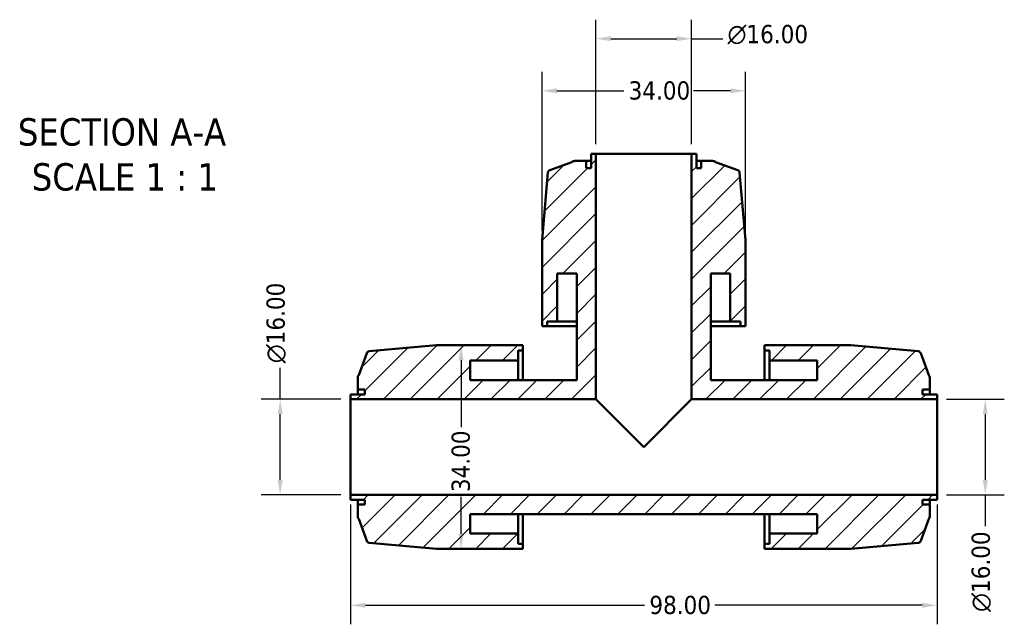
# Model space of a CAD drawing. Header units: millimetres. Extents: x 0 to 903, y -117 to 594.
# Tile 2 of 14: x 255 to 419, y -117 to -16. Entities that reach past the tile are written whole.
import ezdxf

# ---------------------------------------------------------------- set-up
doc = ezdxf.new("R2010")
doc.units = ezdxf.units.MM
for name, color, linetype, lineweight in [('Dimension (ANSI)', 7, 'Continuous', 25), ('Hatch (ANSI)', 7, 'Continuous', 18), ('Symbol (ANSI)', 7, 'Continuous', 25), ('Visible (ANSI)', 7, 'Continuous', 50)]:
    doc.layers.add(name, color=color, linetype=linetype, lineweight=lineweight)
doc.styles.add('Label Text (ANSI)', font='tahoma.ttf')
doc.styles.add('Note Text (ANSI)', font='tahoma.ttf')
doc.dimstyles.new('Default - mm (ANSI)', dxfattribs={"dimtxt": 3.048, "dimasz": 2.5, "dimexe": 3.175, "dimexo": 1.6002, "dimgap": 0.8, "dimtad": 0, "dimtoh": 1, "dimrnd": 1e-08, "dimzin": 4, "dimdsep": 46, "dimtxsty": 'Note Text (ANSI)', "dimcen": 0.09, "dimdle": 10, "dimclrd": 256, "dimclre": 256, "dimclrt": 256, "dimadec": 1, "dimazin": 1, "dimtfac": 1, "dimtofl": 0, "dimtmove": 0, "dimatfit": 3, "dimfxl": 1, "dimtolj": 1, "dimtzin": 4, "dimlwd": -1, "dimlwe": -1, "dimarcsym": 0})

# ---------------------------------------------------------------- blocks, each defined once
blk = doc.blocks.new('*D7')
at = {"layer": 'Defpoints', "color": 0, "transparency": 16777216}
for p in [(376.03, -28.06), (342.03, -53.02), (376.03, -53.02)]:
    blk.add_point(p, dxfattribs=at)
at = {"layer": 'Dimension (ANSI)', "transparency": 16777216}
for p, q in [((342.03, -51.42), (342.03, -24.89)), ((376.03, -51.42), (376.03, -24.89)), ((344.53, -28.06), (355.7, -28.06)), ((373.53, -28.06), (367.36, -28.06))]:
    blk.add_line(p, q, dxfattribs=at)
for points in [[(344.53, -27.65), (344.53, -28.48), (342.03, -28.06)], [(373.53, -27.65), (373.53, -28.48), (376.03, -28.06)]]:
    blk.add_solid(points, dxfattribs=at)
at = {"layer": 'Dimension (ANSI)', "transparency": 16777216, "insert": (356.5, -26.48), "char_height": 3.048, "attachment_point": 1, "style": 'Note Text (ANSI)'}
blk.add_mtext('\\A1;34.00', dxfattribs=at)
blk = doc.blocks.new('*D8')
at = {"layer": 'Defpoints', "color": 0, "transparency": 16777216}
for p in [(330.04, -70.6), (328.5, -104.6), (330.04, -104.6)]:
    blk.add_point(p, dxfattribs=at)
at = {"layer": 'Dimension (ANSI)', "transparency": 16777216}
for p, q in [((328.5, -73.1), (328.5, -84.27)), ((328.5, -102.1), (328.5, -95.93))]:
    blk.add_line(p, q, dxfattribs=at)
for points in [[(328.09, -73.1), (328.92, -73.1), (328.5, -70.6)], [(328.09, -102.1), (328.92, -102.1), (328.5, -104.6)]]:
    blk.add_solid(points, dxfattribs=at)
at = {"layer": 'Dimension (ANSI)', "transparency": 16777216, "insert": (326.92, -95.13), "char_height": 3.048, "attachment_point": 1, "rotation": 90, "style": 'Note Text (ANSI)'}
blk.add_mtext('\\A1;34.00', dxfattribs=at)
blk = doc.blocks.new('*D9')
at = {"layer": 'Defpoints', "color": 0, "transparency": 16777216}
for p in [(310.03, -95.6), (408.03, -95.6), (408.03, -114.05)]:
    blk.add_point(p, dxfattribs=at)
at = {"layer": 'Dimension (ANSI)', "transparency": 16777216}
for p, q in [((310.03, -97.2), (310.03, -117.22)), ((408.03, -97.2), (408.03, -117.22)), ((312.53, -114.05), (359.17, -114.05)), ((405.53, -114.05), (370.89, -114.05))]:
    blk.add_line(p, q, dxfattribs=at)
for points in [[(312.53, -113.63), (312.53, -114.47), (310.03, -114.05)], [(405.53, -113.63), (405.53, -114.47), (408.03, -114.05)]]:
    blk.add_solid(points, dxfattribs=at)
at = {"layer": 'Dimension (ANSI)', "transparency": 16777216, "insert": (359.97, -112.46), "char_height": 3.048, "attachment_point": 1, "style": 'Note Text (ANSI)'}
blk.add_mtext('\\A1;98.00', dxfattribs=at)
blk = doc.blocks.new('*D10')
at = {"layer": 'Defpoints', "color": 0, "transparency": 16777216}
for p in [(298.28, -79.6), (310.03, -79.6), (310.03, -95.6)]:
    blk.add_point(p, dxfattribs=at)
at = {"layer": 'Dimension (ANSI)', "transparency": 16777216}
for p, q in [((298.28, -79.6), (298.28, -74.39)), ((308.43, -79.6), (295.11, -79.6)), ((298.28, -93.1), (298.28, -82.1)), ((308.43, -95.6), (295.11, -95.6))]:
    blk.add_line(p, q, dxfattribs=at)
for points in [[(297.86, -82.1), (298.7, -82.1), (298.28, -79.6)], [(297.86, -93.1), (298.7, -93.1), (298.28, -95.6)]]:
    blk.add_solid(points, dxfattribs=at)
at = {"layer": 'Dimension (ANSI)', "transparency": 16777216, "insert": (295.99, -73.59), "char_height": 3.048, "attachment_point": 1, "rotation": 90, "style": 'Note Text (ANSI)'}
blk.add_mtext('\\A1;\\fAIGDT|b0|i0;\\H3.0480;\\ln\\fTahoma|b0|i0;\\H3.0480;16.00', dxfattribs=at)
blk = doc.blocks.new('*D11')
at = {"layer": 'Defpoints', "color": 0, "transparency": 16777216}
for p in [(408.03, -79.6), (408.03, -95.6), (416.1, -95.6)]:
    blk.add_point(p, dxfattribs=at)
at = {"layer": 'Dimension (ANSI)', "transparency": 16777216}
for p, q in [((409.63, -79.6), (419.27, -79.6)), ((416.1, -82.1), (416.1, -93.1)), ((409.63, -95.6), (419.27, -95.6)), ((416.1, -95.6), (416.1, -100.8))]:
    blk.add_line(p, q, dxfattribs=at)
for points in [[(415.68, -82.1), (416.52, -82.1), (416.1, -79.6)], [(415.68, -93.1), (416.52, -93.1), (416.1, -95.6)]]:
    blk.add_solid(points, dxfattribs=at)
at = {"layer": 'Dimension (ANSI)', "transparency": 16777216, "insert": (413.81, -115.15), "char_height": 3.048, "attachment_point": 1, "rotation": 90, "style": 'Note Text (ANSI)'}
blk.add_mtext('\\A1;\\fAIGDT|b0|i0;\\H3.0480;\\ln\\fTahoma|b0|i0;\\H3.0480;16.00', dxfattribs=at)
blk = doc.blocks.new('*D12')
at = {"layer": 'Defpoints', "color": 0, "transparency": 16777216}
for p in [(367.03, -19.36), (351.03, -38.6), (367.03, -38.6)]:
    blk.add_point(p, dxfattribs=at)
at = {"layer": 'Dimension (ANSI)', "transparency": 16777216}
for p, q in [((351.03, -37), (351.03, -16.18)), ((367.03, -37), (367.03, -16.18)), ((353.53, -19.36), (364.53, -19.36)), ((367.03, -19.36), (372.23, -19.36))]:
    blk.add_line(p, q, dxfattribs=at)
for points in [[(353.53, -18.94), (353.53, -19.77), (351.03, -19.36)], [(364.53, -18.94), (364.53, -19.77), (367.03, -19.36)]]:
    blk.add_solid(points, dxfattribs=at)
at = {"layer": 'Dimension (ANSI)', "transparency": 16777216, "insert": (373.03, -17.06), "char_height": 3.048, "attachment_point": 1, "style": 'Note Text (ANSI)'}
blk.add_mtext('\\A1;\\fAIGDT|b0|i0;\\H3.0480;\\ln\\fTahoma|b0|i0;\\H3.0480;16.00', dxfattribs=at)

msp = doc.modelspace()

# ---------------------------------------------------------------- hatches: boundary and pattern name
at = {"layer": 'Hatch (ANSI)'}
h = msp.add_hatch(dxfattribs=at)
h.set_pattern_fill('ANSI31', color=256, scale=25.4, style=0)
h.set_pattern_definition([(45, (0, 0), (-2.245064, 2.245064), [])])
edge = h.paths.add_edge_path()
edge.add_line((351.031, -79.598), (351.031, -38.598))
edge.add_line((351.031, -38.598), (350.231, -38.598))
edge.add_line((350.231, -38.598), (350.231, -40.998))
edge.add_line((350.231, -40.998), (349.431, -40.998))
edge.add_line((349.431, -40.998), (349.431, -39.798))
edge.add_line((349.431, -39.798), (347.539, -39.798))
edge.add_ellipse((347.539, -40.598), major_axis=(0, 0.8), ratio=1, start_angle=0, end_angle=40)
edge.add_line((347.025, -39.985), (343.33, -41.329))
edge.add_ellipse((343.494, -41.781), major_axis=(-0.164, 0.451), ratio=1, start_angle=0, end_angle=65)
edge.add_line((343.016, -41.739), (342.033, -52.977))
edge.add_ellipse((342.511, -53.019), major_axis=(-0.478, 0.042), ratio=1, start_angle=0, end_angle=5)
edge.add_line((342.031, -53.019), (342.031, -64.198))
edge.add_line((342.031, -64.198), (342.031, -67.398))
edge.add_line((342.031, -67.398), (342.881, -67.398))
edge.add_line((342.881, -67.398), (342.881, -66.598))
edge.add_line((342.881, -66.598), (344.581, -66.598))
edge.add_line((344.581, -66.598), (344.581, -58.598))
edge.add_line((344.581, -58.598), (347.831, -58.598))
edge.add_line((347.831, -58.598), (347.831, -76.398))
edge.add_line((347.831, -76.398), (330.031, -76.398))
edge.add_line((330.031, -76.398), (330.031, -73.148))
edge.add_line((330.031, -73.148), (338.031, -73.148))
edge.add_line((338.031, -73.148), (338.031, -71.448))
edge.add_line((338.031, -71.448), (338.831, -71.448))
edge.add_line((338.831, -71.448), (338.831, -70.598))
edge.add_line((338.831, -70.598), (335.631, -70.598))
edge.add_line((335.631, -70.598), (324.452, -70.598))
edge.add_ellipse((324.452, -71.078), major_axis=(0, 0.48), ratio=1, start_angle=0, end_angle=5)
edge.add_line((324.41, -70.599), (313.172, -71.583))
edge.add_ellipse((313.214, -72.061), major_axis=(-0.042, 0.478), ratio=1, start_angle=0, end_angle=65)
edge.add_line((312.763, -71.897), (311.418, -75.591))
edge.add_ellipse((312.031, -76.105), major_axis=(-0.613, 0.514), ratio=1, start_angle=0, end_angle=40)
edge.add_line((311.231, -76.105), (311.231, -77.998))
edge.add_line((311.231, -77.998), (312.431, -77.998))
edge.add_line((312.431, -77.998), (312.431, -78.798))
edge.add_line((312.431, -78.798), (310.031, -78.798))
edge.add_line((310.031, -78.798), (310.031, -79.598))
edge.add_line((310.031, -79.598), (351.031, -79.598))
edge = h.paths.add_edge_path()
edge.add_ellipse((393.61, -104.118), major_axis=(0, -0.48), ratio=1, start_angle=0, end_angle=5)
edge.add_line((393.652, -104.596), (404.89, -103.613))
edge.add_ellipse((404.848, -103.134), major_axis=(0.042, -0.478), ratio=1, start_angle=0, end_angle=65)
edge.add_line((405.299, -103.299), (406.644, -99.604))
edge.add_ellipse((406.031, -99.09), major_axis=(0.613, -0.514), ratio=1, start_angle=0, end_angle=40)
edge.add_line((406.831, -99.09), (406.831, -97.198))
edge.add_line((406.831, -97.198), (405.631, -97.198))
edge.add_line((405.631, -97.198), (405.631, -96.398))
edge.add_line((405.631, -96.398), (408.031, -96.398))
edge.add_line((408.031, -96.398), (408.031, -95.598))
edge.add_line((408.031, -95.598), (310.031, -95.598))
edge.add_line((310.031, -95.598), (310.031, -96.398))
edge.add_line((310.031, -96.398), (312.431, -96.398))
edge.add_line((312.431, -96.398), (312.431, -97.198))
edge.add_line((312.431, -97.198), (311.231, -97.198))
edge.add_line((311.231, -97.198), (311.231, -99.09))
edge.add_ellipse((312.031, -99.09), major_axis=(-0.8, 0), ratio=1, start_angle=0, end_angle=40)
edge.add_line((311.418, -99.604), (312.763, -103.299))
edge.add_ellipse((313.214, -103.134), major_axis=(-0.451, -0.164), ratio=1, start_angle=0, end_angle=65)
edge.add_line((313.172, -103.613), (324.41, -104.596))
edge.add_ellipse((324.452, -104.118), major_axis=(-0.042, -0.478), ratio=1, start_angle=0, end_angle=5)
edge.add_line((324.452, -104.598), (335.631, -104.598))
edge.add_line((335.631, -104.598), (338.831, -104.598))
edge.add_line((338.831, -104.598), (338.831, -103.748))
edge.add_line((338.831, -103.748), (338.031, -103.748))
edge.add_line((338.031, -103.748), (338.031, -102.048))
edge.add_line((338.031, -102.048), (330.031, -102.048))
edge.add_line((330.031, -102.048), (330.031, -98.798))
edge.add_line((330.031, -98.798), (388.031, -98.798))
edge.add_line((388.031, -98.798), (388.031, -102.048))
edge.add_line((388.031, -102.048), (380.031, -102.048))
edge.add_line((380.031, -102.048), (380.031, -103.748))
edge.add_line((380.031, -103.748), (379.231, -103.748))
edge.add_line((379.231, -103.748), (379.231, -104.598))
edge.add_line((379.231, -104.598), (382.431, -104.598))
edge.add_line((382.431, -104.598), (393.61, -104.598))
edge = h.paths.add_edge_path()
edge.add_ellipse((393.61, -71.078), major_axis=(0.042, 0.478), ratio=1, start_angle=0, end_angle=5)
edge.add_line((393.61, -70.598), (382.431, -70.598))
edge.add_line((382.431, -70.598), (379.231, -70.598))
edge.add_line((379.231, -70.598), (379.231, -71.448))
edge.add_line((379.231, -71.448), (380.031, -71.448))
edge.add_line((380.031, -71.448), (380.031, -73.148))
edge.add_line((380.031, -73.148), (388.031, -73.148))
edge.add_line((388.031, -73.148), (388.031, -76.398))
edge.add_line((388.031, -76.398), (370.231, -76.398))
edge.add_line((370.231, -76.398), (370.231, -58.598))
edge.add_line((370.231, -58.598), (373.481, -58.598))
edge.add_line((373.481, -58.598), (373.481, -66.598))
edge.add_line((373.481, -66.598), (375.181, -66.598))
edge.add_line((375.181, -66.598), (375.181, -67.398))
edge.add_line((375.181, -67.398), (376.031, -67.398))
edge.add_line((376.031, -67.398), (376.031, -64.198))
edge.add_line((376.031, -64.198), (376.031, -53.019))
edge.add_ellipse((375.551, -53.019), major_axis=(0.48, 0), ratio=1, start_angle=0, end_angle=5)
edge.add_line((376.029, -52.977), (375.046, -41.739))
edge.add_ellipse((374.568, -41.781), major_axis=(0.478, 0.042), ratio=1, start_angle=0, end_angle=65)
edge.add_line((374.732, -41.329), (371.038, -39.985))
edge.add_ellipse((370.524, -40.598), major_axis=(0.514, 0.613), ratio=1, start_angle=0, end_angle=40)
edge.add_line((370.524, -39.798), (368.631, -39.798))
edge.add_line((368.631, -39.798), (368.631, -40.998))
edge.add_line((368.631, -40.998), (367.831, -40.998))
edge.add_line((367.831, -40.998), (367.831, -38.598))
edge.add_line((367.831, -38.598), (367.031, -38.598))
edge.add_line((367.031, -38.598), (367.031, -79.598))
edge.add_line((367.031, -79.598), (408.031, -79.598))
edge.add_line((408.031, -79.598), (408.031, -78.798))
edge.add_line((408.031, -78.798), (405.631, -78.798))
edge.add_line((405.631, -78.798), (405.631, -77.998))
edge.add_line((405.631, -77.998), (406.831, -77.998))
edge.add_line((406.831, -77.998), (406.831, -76.105))
edge.add_ellipse((406.031, -76.105), major_axis=(0.8, 0), ratio=1, start_angle=0, end_angle=40)
edge.add_line((406.644, -75.591), (405.299, -71.897))
edge.add_ellipse((404.848, -72.061), major_axis=(0.451, 0.164), ratio=1, start_angle=0, end_angle=65)
edge.add_line((404.89, -71.583), (393.652, -70.599))

# ---------------------------------------------------------------- linework, layer by layer
at = {"layer": 'Visible (ANSI)'}
for p, q in [((351.031, -38.598), (350.231, -38.598)), ((350.231, -38.598), (350.231, -40.998)), ((351.031, -79.598), (351.031, -38.598)), ((367.031, -38.598), (351.031, -38.598)), ((367.831, -38.598), (367.031, -38.598)), ((367.031, -38.598), (367.031, -79.598)), ((367.831, -40.998), (367.831, -38.598)), ((347.025, -39.985), (343.33, -41.329)), ((349.431, -39.798), (347.539, -39.798)), ((349.431, -40.998), (349.431, -39.798)), ((350.231, -39.798), (349.431, -39.798)), ((350.231, -40.998), (349.431, -40.998)), ((368.631, -39.798), (367.831, -39.798)), ((368.631, -40.998), (367.831, -40.998)), ((370.524, -39.798), (368.631, -39.798)), ((368.631, -39.798), (368.631, -40.998)), ((374.732, -41.329), (371.038, -39.985)), ((343.016, -41.739), (342.033, -52.977)), ((376.029, -52.977), (375.046, -41.739)), ((342.031, -53.019), (342.031, -64.198)), ((376.031, -64.198), (376.031, -53.019)), ((344.581, -66.598), (344.581, -58.598)), ((344.581, -58.598), (347.831, -58.598)), ((347.831, -58.598), (347.831, -76.398)), ((370.231, -76.398), (370.231, -58.598)), ((370.231, -58.598), (373.481, -58.598)), ((373.481, -58.598), (373.481, -66.598)), ((342.031, -64.198), (342.031, -67.398)), ((376.031, -67.398), (376.031, -64.198)), ((342.031, -67.398), (342.881, -67.398)), ((342.881, -67.398), (342.881, -66.598)), ((342.881, -66.598), (344.581, -66.598)), ((347.831, -67.398), (342.881, -67.398)), ((347.831, -66.598), (344.581, -66.598)), ((373.481, -66.598), (370.231, -66.598)), ((375.181, -67.398), (370.231, -67.398)), ((373.481, -66.598), (375.181, -66.598)), ((375.181, -66.598), (375.181, -67.398)), ((375.181, -67.398), (376.031, -67.398)), ((324.41, -70.599), (313.172, -71.583)), ((335.631, -70.598), (324.452, -70.598)), ((338.831, -70.598), (335.631, -70.598)), ((338.831, -71.448), (338.831, -70.598)), ((382.431, -70.598), (379.231, -70.598)), ((379.231, -70.598), (379.231, -71.448)), ((393.61, -70.598), (382.431, -70.598)), ((404.89, -71.583), (393.652, -70.599)), ((312.763, -71.897), (311.418, -75.591)), ((338.031, -73.148), (338.031, -71.448)), ((338.031, -71.448), (338.831, -71.448)), ((338.831, -71.448), (338.831, -76.398)), ((379.231, -71.448), (380.031, -71.448)), ((379.231, -76.398), (379.231, -71.448)), ((380.031, -71.448), (380.031, -73.148)), ((406.644, -75.591), (405.299, -71.897)), ((330.031, -76.398), (330.031, -73.148)), ((330.031, -73.148), (338.031, -73.148)), ((338.031, -73.148), (338.031, -76.398)), ((380.031, -73.148), (388.031, -73.148)), ((380.031, -76.398), (380.031, -73.148)), ((388.031, -73.148), (388.031, -76.398)), ((311.231, -76.105), (311.231, -77.998)), ((347.831, -76.398), (330.031, -76.398)), ((388.031, -76.398), (370.231, -76.398)), ((406.831, -77.998), (406.831, -76.105)), ((312.431, -78.798), (310.031, -78.798)), ((310.031, -78.798), (310.031, -79.598)), ((311.231, -77.998), (312.431, -77.998)), ((311.231, -77.998), (311.231, -78.798)), ((312.431, -77.998), (312.431, -78.798)), ((405.631, -78.798), (405.631, -77.998)), ((405.631, -77.998), (406.831, -77.998)), ((408.031, -78.798), (405.631, -78.798)), ((406.831, -78.798), (406.831, -77.998)), ((408.031, -79.598), (408.031, -78.798)), ((310.031, -79.598), (351.031, -79.598)), ((310.031, -79.598), (310.031, -95.598)), ((351.031, -79.598), (359.031, -87.598)), ((359.031, -87.598), (367.031, -79.598)), ((367.031, -79.598), (408.031, -79.598)), ((408.031, -95.598), (408.031, -79.598)), ((408.031, -95.598), (310.031, -95.598)), ((310.031, -95.598), (310.031, -96.398)), ((310.031, -96.398), (312.431, -96.398)), ((311.231, -96.398), (311.231, -97.198)), ((312.431, -96.398), (312.431, -97.198)), ((405.631, -97.198), (405.631, -96.398)), ((405.631, -96.398), (408.031, -96.398)), ((406.831, -97.198), (406.831, -96.398)), ((408.031, -96.398), (408.031, -95.598)), ((312.431, -97.198), (311.231, -97.198)), ((311.231, -97.198), (311.231, -99.09)), ((406.831, -97.198), (405.631, -97.198)), ((406.831, -99.09), (406.831, -97.198)), ((311.418, -99.604), (312.763, -103.299)), ((330.031, -102.048), (330.031, -98.798)), ((330.031, -98.798), (388.031, -98.798)), ((338.031, -98.798), (338.031, -102.048)), ((338.831, -98.798), (338.831, -103.748)), ((379.231, -103.748), (379.231, -98.798)), ((380.031, -102.048), (380.031, -98.798)), ((388.031, -98.798), (388.031, -102.048)), ((405.299, -103.299), (406.644, -99.604)), ((313.172, -103.613), (324.41, -104.596)), ((338.031, -102.048), (330.031, -102.048)), ((338.031, -103.748), (338.031, -102.048)), ((388.031, -102.048), (380.031, -102.048)), ((380.031, -102.048), (380.031, -103.748)), ((393.652, -104.596), (404.89, -103.613)), ((324.452, -104.598), (335.631, -104.598)), ((335.631, -104.598), (338.831, -104.598)), ((338.831, -103.748), (338.031, -103.748)), ((338.831, -104.598), (338.831, -103.748)), ((380.031, -103.748), (379.231, -103.748)), ((379.231, -103.748), (379.231, -104.598)), ((379.231, -104.598), (382.431, -104.598)), ((382.431, -104.598), (393.61, -104.598))]:
    msp.add_line(p, q, dxfattribs=at)
for centre, radius, start, end in [((347.539, -40.598), 0.8, 90, 130), ((370.524, -40.598), 0.8, 50, 90), ((343.494, -41.781), 0.48, 110, 175), ((374.568, -41.781), 0.48, 5, 70), ((342.511, -53.019), 0.48, 175, 180), ((375.551, -53.019), 0.48, 0, 5), ((324.452, -71.078), 0.48, 90, 95), ((393.61, -71.078), 0.48, 85, 90), ((313.214, -72.061), 0.48, 95, 160), ((404.848, -72.061), 0.48, 20, 85), ((312.031, -76.105), 0.8, 140, 180), ((406.031, -76.105), 0.8, 0, 40), ((312.031, -99.09), 0.8, 180, 220), ((406.031, -99.09), 0.8, 320, 0), ((313.214, -103.134), 0.48, 200, 265), ((404.848, -103.134), 0.48, 275, 340), ((324.452, -104.118), 0.48, 265, 270), ((393.61, -104.118), 0.48, 270, 275)]:
    msp.add_arc(centre, radius, start, end, dxfattribs=at)

# ---------------------------------------------------------------- texts
at = {"layer": 'Symbol (ANSI)', "char_height": 4.572, "attachment_point": 7, "style": 'Label Text (ANSI)'}
for s, insert in [('SECTION A-A', (254.456, -37.309)), ('SCALE 1 : 1', (256.775, -44.821))]:
    msp.add_mtext(s, dxfattribs=dict(at, insert=insert))

# ---------------------------------------------------------------- dimensions: what is measured, and where the dimension line sits
at = {"layer": 'Dimension (ANSI)'}
for base, p1, p2, angle, picture, middle in [((367.031, -19.358), (351.031, -38.598), (367.031, -38.598), 180, '*D12', (379.807, -19.358)), ((298.281, -79.598), (310.031, -95.598), (310.031, -79.598), 90, '*D10', (298.281, -66.822)), ((416.099, -95.598), (408.031, -79.598), (408.031, -95.598), 90, '*D11', (416.099, -108.373))]:
    dim = msp.add_linear_dim(base=base, p1=p1, p2=p2, angle=angle, text='\\fAIGDT|b0|i0;\\H3.0480;\\ln\\fTahoma|b0|i0;\\H3.0480;<>', dimstyle='Default - mm (ANSI)', override={"dimtoh": 0, "dimdec": 2, "dimtp": 0, "dimtm": 0, "dimtdec": 2, "dimatfit": 2}, dxfattribs=at)
    dim.commit()
    dim.dimension.update_dxf_attribs({"geometry": picture, "text_midpoint": middle, "dimtype": 160})
for base, p1, p2, angle, override, picture, middle in [((376.031, -28.063), (342.031, -53.019), (376.031, -53.019), 180, {"dimtoh": 0, "dimdec": 2, "dimtp": 0, "dimtm": 0, "dimtdec": 2, "dimatfit": 1}, '*D7', (361.531, -28.063)), ((328.504, -104.598), (330.042, -70.598), (330.042, -104.598), 90, {"dimtoh": 0, "dimdec": 2, "dimse1": 1, "dimse2": 1, "dimtp": 0, "dimtm": 0, "dimtdec": 2, "dimatfit": 1}, '*D8', (328.504, -90.098))]:
    dim = msp.add_linear_dim(base=base, p1=p1, p2=p2, angle=angle, dimstyle='Default - mm (ANSI)', override=override, dxfattribs=at)
    dim.commit()
    dim.dimension.update_dxf_attribs({"geometry": picture, "text_midpoint": middle, "dimtype": 160})
dim = msp.add_linear_dim(base=(408.031, -114.049), p1=(310.031, -95.598), p2=(408.031, -95.598), dimstyle='Default - mm (ANSI)', override={"dimtoh": 0, "dimdec": 2, "dimtp": 0, "dimtm": 0, "dimtdec": 2, "dimatfit": 1}, dxfattribs=at)
dim.commit()
dim.dimension.update_dxf_attribs({"geometry": '*D9', "text_midpoint": (365.031, -114.049), "dimtype": 160})

doc.saveas('drawing.dxf')
